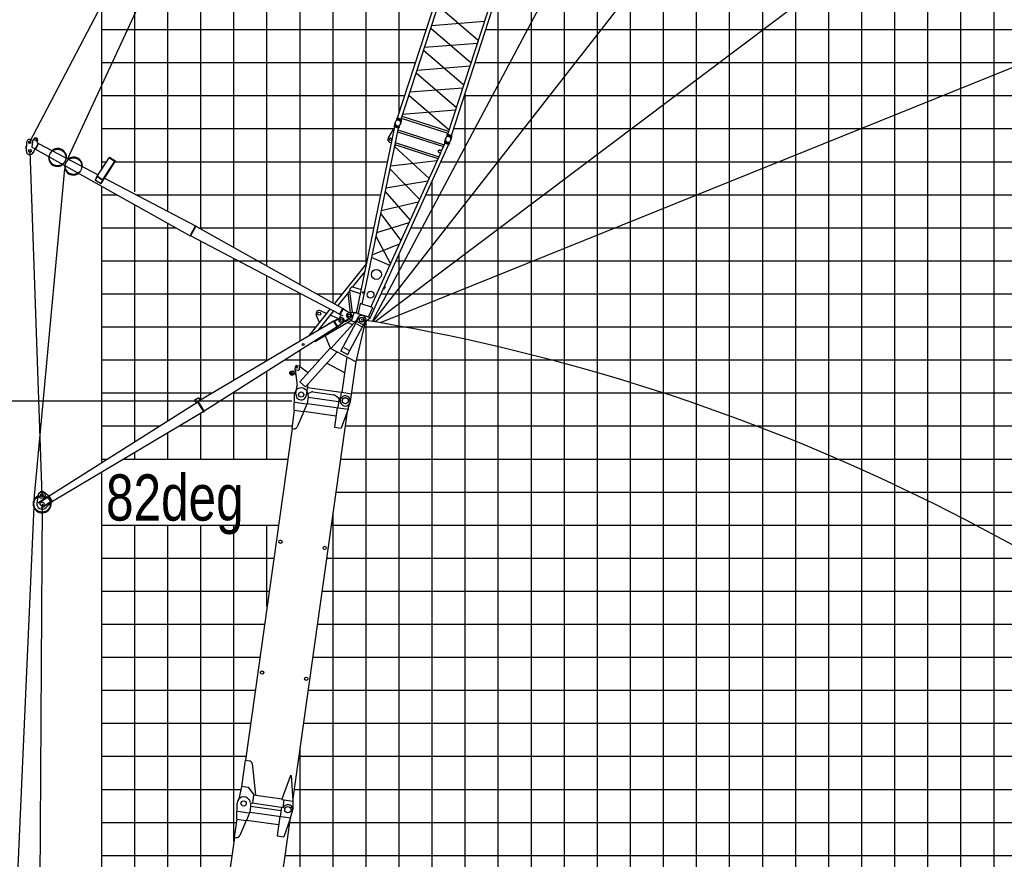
# Model space of a CAD drawing. Extents: x -435160 to 60202, y -141577 to 51651.
# Tile 37 of 41: x -65677 to -35885, y -70327 to -44910. Entities that reach past the tile are written whole.
import ezdxf

# ---------------------------------------------------------------- set-up
doc = ezdxf.new("R2010")
doc.units = 0
doc.layers.get('0').update_dxf_attribs({"linetype": 'CONTINUOUS'})

msp = doc.modelspace()

# ---------------------------------------------------------------- linework, layer by layer
at = {"color": 14, "linetype": 'Continuous'}
for p, q in [((-63195.598487, -49442.015817), (-63195.598487, 31791.198959)), ((-43195.598487, -118208.801041), (-43195.598487, -19428.60052)), ((-63195.598487, -48208.801041), (-54349.361979, -48208.801041)), ((-52546.842607, -48208.801041), (46804.401513, -48208.801041)), ((-63195.598487, -58314.720895), (-63195.598487, -49950.29272)), ((-53195.598487, -118208.801041), (-53195.598487, -49777.203457)), ((-63195.598487, -58208.801041), (-63028.260753, -58208.801041)), ((-62529.671016, -58208.801041), (-57567.673881, -58208.801041)), ((-55970.127925, -58208.801041), (46804.401513, -58208.801041)), ((-63195.598487, -99209.300373), (-63195.598487, -58604.503245)), ((-63195.598487, -68208.801041), (-58988.426862, -68208.801041)), ((-57375.53619, -68208.801041), (46804.401513, -68208.801041))]:
    msp.add_line(p, q, dxfattribs=at)
at = {"color": 252, "linetype": 'Continuous'}
for p, q in [((-62195.598487, -50125.118633), (-62195.598487, 31791.198959)), ((-61195.598487, -50685.403093), (-61195.598487, 31791.198959)), ((-60195.598487, -51245.687553), (-60195.598487, 31791.198959)), ((-59195.598487, -51805.972013), (-59195.598487, 31791.198959)), ((-58195.598487, -52366.256473), (-58195.598487, 31791.198959)), ((-57195.598487, -52926.540933), (-57195.598487, 31791.198959)), ((-56195.598487, -53486.825393), (-56195.598487, 31791.198959)), ((-55195.598487, -52301.844292), (-55195.598487, 31791.198959)), ((-54195.598487, -47735.527989), (-54195.598487, 31791.198959)), ((-36195.598487, -118208.801041), (-36195.598487, 2783.114524)), ((-37195.598487, -118208.801041), (-37195.598487, -332.910237)), ((-38195.598487, -118208.801041), (-38195.598487, -3668.523525)), ((-39195.598487, -118208.801041), (-39195.598487, -7004.136813)), ((-40195.598487, -118208.801041), (-40195.598487, -10195.414041)), ((-41195.598487, -118208.801041), (-41195.598487, -13273.106655)), ((-42195.598487, -118208.801041), (-42195.598487, -16350.79927)), ((-44195.598487, -118208.801041), (-44195.598487, -22506.293135)), ((-45195.598487, -118208.801041), (-45195.598487, -25583.985749)), ((-46195.598487, -118208.801041), (-46195.598487, -28661.721768)), ((-47195.598487, -118208.801041), (-47195.598487, -31739.414383)), ((-48195.598487, -118208.801041), (-48195.598487, -34817.00915)), ((-49195.598487, -118208.801041), (-49195.598487, -37894.701765)), ((-50195.598487, -118208.801041), (-50195.598487, -40972.394379)), ((-51195.598487, -118208.801041), (-51195.598487, -44050.058001)), ((-63195.598487, -45208.801041), (-53374.605765, -45208.801041)), ((-51572.086393, -45208.801041), (46804.401513, -45208.801041)), ((-63195.598487, -46208.801041), (-53699.524503, -46208.801041)), ((-51897.005131, -46208.801041), (46804.401513, -46208.801041)), ((-63195.598487, -47208.801041), (-54024.443241, -47208.801041)), ((-52221.923869, -47208.801041), (46804.401513, -47208.801041)), ((-52195.598487, -118208.801041), (-52195.598487, -47127.745288)), ((-63195.598487, -49208.801041), (-63044.63506, -49208.801041)), ((-62786.16257, -49208.801041), (-54549.3872, -49208.801041)), ((-52938.645694, -49208.801041), (46804.401513, -49208.801041)), ((-63195.598487, -50208.801041), (-62733.4749, -50208.801041)), ((-62158.129915, -50208.801041), (-54756.006462, -50208.801041)), ((-53390.707097, -50208.801041), (46804.401513, -50208.801041)), ((-62195.598487, -57681.750367), (-62195.598487, -50509.6849)), ((-63195.598487, -51208.801041), (-60945.820307, -51208.801041)), ((-61195.598487, -57048.779838), (-61195.598487, -51069.07708)), ((-60261.433817, -51208.801041), (-54962.625725, -51208.801041)), ((-53842.768499, -51208.801041), (46804.401513, -51208.801041)), ((-60195.598487, -56415.809309), (-60195.598487, -51617.544954)), ((-54195.598487, -118208.801041), (-54195.598487, -51989.292334)), ((-63195.598487, -52208.801041), (-59068.798652, -52208.801041)), ((-59195.598487, -55827.369042), (-59195.598487, -52142.266443)), ((-59068.798652, -52208.801041), (-55169.244987, -52208.801041)), ((-54294.829901, -52208.801041), (46804.401513, -52208.801041)), ((-58195.598487, -55235.391517), (-58195.598487, -52666.987931)), ((-63195.598487, -53208.801041), (-57163.025738, -53208.801041)), ((-57195.598487, -54643.413993), (-57195.598487, -53191.70942)), ((-56691.818482, -53208.801041), (-55917.820907, -53208.801041)), ((-54746.891304, -53208.801041), (46804.401513, -53208.801041)), ((-63195.598487, -54208.801041), (-56714.134977, -54208.801041)), ((-55244.894404, -54208.801041), (46804.401513, -54208.801041)), ((-55195.598487, -118208.801041), (-55195.598487, -54048.888898)), ((-57195.598487, -55418.019525), (-57195.598487, -54919.893847)), ((-63195.598487, -55208.801041), (-58150.680437, -55208.801041)), ((-57650.364085, -55208.801041), (-56597.248716, -55208.801041)), ((-55482.014165, -55208.801041), (46804.401513, -55208.801041)), ((-58195.598487, -58208.801041), (-58195.598487, -55555.181995)), ((-63195.598487, -56208.801041), (-59839.933759, -56208.801041)), ((-59224.452949, -56208.801041), (-57354.071659, -56208.801041)), ((-59195.598487, -58208.801041), (-59195.598487, -56227.654589)), ((-55628.4447, -56208.801041), (46804.401513, -56208.801041)), ((-60195.598487, -58208.801041), (-60195.598487, -56821.866753)), ((-63195.598487, -57208.801041), (-61448.408367, -57208.801041)), ((-61195.598487, -58208.801041), (-61195.598487, -57416.078917)), ((-60846.770428, -57208.801041), (-57436.21805, -57208.801041)), ((-55829.587098, -57208.801041), (46804.401513, -57208.801041)), ((-62195.598487, -58208.801041), (-62195.598487, -58010.291081)), ((-56110.668751, -59208.801041), (46804.401513, -59208.801041)), ((-56195.598487, -118208.801041), (-56195.598487, -59813.107548)), ((-63195.598487, -60208.801041), (-57848.755534, -60208.801041)), ((-62195.598487, -92093.930651), (-62195.598487, -60208.801041)), ((-61195.598487, -85186.936252), (-61195.598487, -60208.801041)), ((-60195.598487, -76907.430933), (-60195.598487, -60208.801041)), ((-59195.598487, -69792.060797), (-59195.598487, -60208.801041)), ((-58195.598487, -62676.690661), (-58195.598487, -60208.801041)), ((-56251.209578, -60208.801041), (46804.401513, -60208.801041)), ((-63195.598487, -61208.801041), (-57989.29636, -61208.801041)), ((-56391.750404, -61208.801041), (46804.401513, -61208.801041)), ((-63195.598487, -62208.801041), (-58129.837187, -62208.801041)), ((-56532.291231, -62208.801041), (46804.401513, -62208.801041)), ((-63195.598487, -63208.801041), (-58270.378013, -63208.801041)), ((-56672.832057, -63208.801041), (46804.401513, -63208.801041)), ((-63195.598487, -64208.801041), (-58410.91884, -64208.801041)), ((-56813.372884, -64208.801041), (46804.401513, -64208.801041)), ((-63195.598487, -65208.801041), (-58551.459666, -65208.801041)), ((-56953.91371, -65208.801041), (46804.401513, -65208.801041)), ((-63195.598487, -66208.801041), (-58692.000493, -66208.801041)), ((-57094.454537, -66208.801041), (46804.401513, -66208.801041)), ((-57195.598487, -118208.801041), (-57195.598487, -66928.477685)), ((-63195.598487, -67208.801041), (-58832.541319, -67208.801041)), ((-57234.995364, -67208.801041), (46804.401513, -67208.801041)), ((-63195.598487, -69208.801041), (-59113.622972, -69208.801041)), ((-57516.077017, -69208.801041), (46804.401513, -69208.801041)), ((-63195.598487, -70208.801041), (-59254.163799, -70208.801041)), ((-57656.617843, -70208.801041), (46804.401513, -70208.801041))]:
    msp.add_line(p, q, dxfattribs=at)
at = {"color": 151, "linetype": 'Continuous'}
for p, q in [((-64216.319713, -49113.213071), (-30949.011806, 22972.140497)), ((-17034.863814, 17386.87848), (-55015.269032, -54043.874777)), ((-5221.975537, 9653.156707), (-54990.855593, -54048.104865)), ((9543.048909, -5483.557224), (-54920.540114, -54060.355816)), ((-65376.620855, -48622.966831), (-43201.523368, -6154.000144)), ((19887.297501, -23925.969662), (-54765.611197, -54087.70261)), ((-65274.847183, -48573.581655), (-65336.007, -48542.653632)), ((-65286.735491, -48595.500485), (-65244.600655, -48517.814035)), ((-65487.513406, -48737.660358), (-65490.440571, -48807.599114)), ((-65490.440571, -48807.599114), (-65474.45457, -48808.26818)), ((-65487.513406, -48737.660358), (-65471.527405, -48738.329424)), ((-65466.54175, -48619.207174), (-65477.381735, -48878.206937)), ((-65286.735498, -48595.499795), (-65310.275361, -48764.750742)), ((-65310.275268, -48764.75123), (-65208.307488, -48820.055543)), ((-65271.14976, -48935.921497), (-65112.954947, -48644.248517)), ((-65214.982044, -48832.361812), (-65200.917523, -48839.989993)), ((-65200.917523, -48839.989993), (-65098.890426, -48651.876698)), ((-65196.149402, -48831.200182), (-60517.910779, -51448.170284)), ((-65152.651147, -48599.979559), (-65139.116744, -48575.025394)), ((-65117.722269, -48653.038306), (-65140.577116, -48640.642512)), ((-65112.954947, -48644.248517), (-65098.890426, -48651.876698)), ((-65103.657076, -48660.666698), (-63302.582045, -49607.290496)), ((-65367.47588, -48882.808429), (-65007.419983, -59306.936117)), ((-63339.863272, -49664.882243), (-62966.314511, -49087.808099)), ((-62971.371243, -49084.578425), (-62962.676931, -49071.147079)), ((-62971.287963, -49084.633429), (-62778.308799, -49207.892769)), ((-62962.675492, -49071.149442), (-62769.696328, -49194.408782)), ((-65237.334216, -59435.660854), (-64306.484846, -49428.630005)), ((-63214.228285, -49870.095314), (-62783.449104, -49204.609162)), ((-63167.030889, -49764.252253), (-62798.52877, -49194.974377)), ((-62778.392372, -49207.838836), (-62769.698061, -49194.40749)), ((-63383.96344, -49761.996612), (-63338.263345, -49662.951903)), ((-63381.781465, -49768.008522), (-63336.495626, -49669.86162)), ((-63177.75394, -49764.456664), (-63327.78331, -49667.3404)), ((-63174.674675, -49759.304316), (-63325.343486, -49661.774132)), ((-63109.726173, -49708.653269), (-60358.673022, -51154.574365)), ((-63228.751351, -49873.201302), (-63380.131745, -49775.210499)), ((-63220.852738, -49870.151613), (-63175.568433, -49772.008036)), ((-63217.288376, -49873.167509), (-63170.847223, -49772.516724)), ((-63176.102413, -49771.480392), (-63173.386063, -49767.284057)), ((-60522.599296, -51457.00968), (-60353.821394, -51145.824043)), ((-60508.534774, -51464.637861), (-60339.756873, -51153.452224)), ((-60353.821394, -51145.824043), (-60339.756873, -51153.452224)), ((-60344.442116, -51162.29278), (-55899.148505, -53652.921711)), ((-60522.599296, -51457.00968), (-60508.534774, -51464.637861)), ((-60503.6796, -51455.888174), (-55991.639221, -53823.452718)), ((-56007.727947, -53970.373393), (-55955.848072, -53874.719448)), ((-55995.53849, -53830.440086), (-55895.418627, -53645.84327)), ((-55995.53849, -53830.440086), (-55963.893558, -53847.603363)), ((-55981.473942, -53838.068282), (-55881.354079, -53653.471466)), ((-55888.803277, -53876.95415), (-55976.706401, -53829.27809)), ((-55895.418627, -53645.84327), (-55881.354079, -53653.471466)), ((-55890.88914, -53671.052079), (-55884.963549, -53660.617381)), ((-55890.88914, -53671.052079), (-55667.750337, -53797.766762)), ((-55884.963549, -53660.617381), (-55798.006419, -53709.998058)), ((-55803.932011, -53720.432756), (-55798.006419, -53709.998058)), ((-55665.423435, -53935.524091), (-55895.573909, -54076.706171)), ((-55835.903839, -54040.102756), (-55827.537636, -54053.741035)), ((-55742.297002, -54001.451451), (-55827.537605, -54053.740918)), ((-55750.663296, -53987.813189), (-55742.297037, -54001.451558)), ((-64998.459046, -59566.779867), (-65312.846123, -113536.022188)), ((-65249.123199, -59646.370728), (-67564.382553, -111665.273236))]:
    msp.add_line(p, q, dxfattribs=at)
at = {"color": 132, "linetype": 'Continuous'}
for p, q in [((-54244.370425, -47885.632762), (-52477.434931, -42447.557855)), ((-54135.664161, -47920.953525), (-52368.728667, -42482.878618)), ((-52722.681255, -48380.058942), (-50955.745761, -42941.984035)), ((-52613.975687, -48415.379479), (-50847.040193, -42977.304572)), ((-51800.512136, -45541.911148), (-53022.074185, -44493.672075)), ((-53213.494977, -45082.805258), (-51609.091145, -44952.777042)), ((-53241.46359, -45168.883989), (-52018.304221, -46212.206736)), ((-52239.315846, -46892.411328), (-53460.877837, -45844.172304)), ((-51828.480753, -45627.988992), (-53431.287012, -45753.100927)), ((-53652.298607, -46433.305532), (-52047.894927, -46303.277328)), ((-53680.279703, -46519.423028), (-52458.71784, -47567.661942)), ((-52267.296779, -46978.527957), (-53871.700368, -47108.556154)), ((-53899.681368, -47194.672812), (-52678.110935, -48242.885246)), ((-52486.698504, -47653.777484), (-54091.093461, -47783.779221)), ((-54265.834159, -47916.46377), (-54308.718295, -47997.655672)), ((-54270.092575, -47915.121912), (-54260.205746, -47884.693344)), ((-54270.092575, -47915.121912), (-54132.188228, -47959.929696)), ((-54260.205746, -47884.693344), (-54122.301399, -47929.501128)), ((-54244.370425, -47885.632762), (-54135.664161, -47920.953525)), ((-54236.902773, -47892.264929), (-54235.664745, -47888.454667)), ((-54136.387425, -47958.518324), (-54149.416703, -48049.410171)), ((-54145.600889, -47921.930674), (-54144.362861, -47918.120411)), ((-54132.188228, -47959.929696), (-54122.301399, -47929.501128)), ((-52714.661096, -48355.375402), (-54127.644002, -47896.269985)), ((-52695.963932, -48297.831378), (-54108.946838, -47838.725961)), ((-52744.145734, -48410.888731), (-52787.029649, -48492.080215)), ((-52748.402709, -48409.548318), (-52738.51588, -48379.119751)), ((-52748.402709, -48409.548318), (-52610.499522, -48454.355725)), ((-52738.51588, -48379.119751), (-52600.612693, -48423.927157)), ((-52722.681255, -48380.058942), (-52613.975687, -48415.379479)), ((-52715.213603, -48386.69111), (-52713.975575, -48382.880847)), ((-52614.719328, -48452.941774), (-52627.748606, -48543.833621)), ((-52623.911951, -48416.356779), (-52622.673923, -48412.546516)), ((-52610.499522, -48454.355725), (-52600.612693, -48423.927157))]:
    msp.add_line(p, q, dxfattribs=at)
at = {"color": 198, "linetype": 'Continuous'}
for p, q in [((-54331.417308, -48153.866039), (-55495.718236, -53788.872743)), ((-54222.044483, -48189.400119), (-55323.234192, -53518.959898)), ((-54360.109184, -48193.881039), (-54530.606404, -48488.276729)), ((-54360.108737, -48193.880372), (-54340.521259, -48197.927522)), ((-54334.980334, -48114.854355), (-54344.868881, -48145.288156)), ((-54206.964559, -48190.096013), (-54344.868881, -48145.288156)), ((-54197.076011, -48159.662212), (-54334.980334, -48114.854355)), ((-54222.045044, -48189.401912), (-54331.418839, -48153.864191)), ((-54330.750946, -48116.226755), (-54317.721164, -48025.331713)), ((-54232.813165, -48241.523837), (-52832.495395, -48696.514928)), ((-54197.076011, -48159.662212), (-54206.964559, -48190.096013)), ((-54201.307538, -48158.288695), (-54158.422062, -48077.094362)), ((-54245.128032, -48301.131841), (-52857.569184, -48751.977305)), ((-52809.059432, -48610.652665), (-52796.030205, -48519.76149)), ((-52701.200842, -48683.551926), (-55071.437455, -53926.725972)), ((-54474.248511, -48614.11822), (-54428.468685, -48623.577214)), ((-54340.741973, -48763.85304), (-54309.524101, -48694.355002)), ((-53291.909139, -49712.77347), (-54337.517122, -48748.267403)), ((-54325.320502, -48689.220343), (-53020.81074, -49113.081507)), ((-54312.998624, -48629.61051), (-52995.735745, -49057.615416)), ((-52810.573336, -48648.015377), (-52910.92239, -48869.996405)), ((-52813.290274, -48609.281717), (-52823.178822, -48639.715518)), ((-52685.274499, -48684.523375), (-52823.178822, -48639.715518)), ((-52675.385952, -48654.089574), (-52813.290274, -48609.281717)), ((-52701.196678, -48683.555791), (-52810.570473, -48648.01807)), ((-52675.385952, -48654.089574), (-52685.274499, -48684.523375)), ((-52679.615297, -48652.714589), (-52636.731646, -48571.523709)), ((-52947.85092, -48951.685594), (-55052.331577, -53606.983847)), ((-53014.363445, -48883.232006), (-53014.243442, -48899.040141)), ((-53004.975091, -48870.513918), (-53014.36165, -48883.229286)), ((-53014.245534, -48899.040963), (-53011.189416, -48905.817814)), ((-53011.192062, -48905.816183), (-53003.999127, -48916.039276)), ((-53004.975109, -48870.505641), (-52998.526532, -48866.823513)), ((-53003.997403, -48916.043023), (-52996.030999, -48923.889389)), ((-52998.517712, -48866.822217), (-52986.689521, -48862.779466)), ((-52996.032469, -48923.886009), (-52987.756149, -48930.781926)), ((-52987.759974, -48930.781278), (-52979.021043, -48936.249659)), ((-52975.634618, -48861.114639), (-52986.690346, -48862.779762)), ((-52979.018648, -48936.249906), (-52947.546632, -48951.020156)), ((-52964.887147, -48860.399227), (-52975.633956, -48861.113293)), ((-52964.887866, -48860.40493), (-52954.604906, -48861.117451)), ((-52914.708059, -48868.76615), (-52954.59952, -48861.113337)), ((-52914.705413, -48868.767815), (-52910.920692, -48869.997547)), ((-54477.360264, -49425.069948), (-53575.906489, -50341.009346)), ((-54458.487143, -49333.73279), (-53045.646616, -49168.024032)), ((-53330.32837, -49797.762601), (-54597.992862, -50008.911106)), ((-53859.801685, -50969.005731), (-54617.296663, -50102.335603)), ((-54737.445771, -50683.834159), (-53615.204189, -50427.928204)), ((-54757.388951, -50780.361811), (-54143.514975, -51596.604458)), ((-53900.400457, -51058.815198), (-54876.810858, -51358.34314)), ((-54897.768134, -51459.783454), (-54461.064791, -52299.058854)), ((-55016.025602, -52032.105468), (-54186.184222, -51690.985083)), ((-54482.267547, -52345.954679), (-55030.998134, -52104.573248)), ((-55185.974731, -52289.758915), (-56153.668747, -53504.975439)), ((-55237.169543, -52537.535622), (-55604.908134, -52999.336568)), ((-55604.905957, -52999.335059), (-55349.715915, -53082.251379)), ((-54617.267068, -52999.121633), (-54673.756911, -53062.631315)), ((-54639.953953, -52972.244138), (-54617.675854, -52992.059798)), ((-54617.679637, -52992.055627), (-54617.266524, -52999.117527)), ((-55680.93862, -53094.814582), (-56050.187222, -53558.511779)), ((-55749.458181, -53180.862455), (-55677.053548, -53783.455417)), ((-55696.512098, -53114.372841), (-55616.92882, -53776.710622)), ((-55680.935749, -53094.814149), (-55372.985998, -53194.873147)), ((-54678.791715, -53058.153017), (-54673.756911, -53062.631315)), ((-55379.952627, -53511.042563), (-55439.004938, -53796.845108)), ((-55376.863486, -53501.536874), (-55379.952903, -53511.045115)), ((-54998.699033, -53624.410025), (-55376.863486, -53501.536874)), ((-54998.699033, -53624.410025), (-55001.78845, -53633.918266)), ((-56283.247829, -53667.699026), (-56899.544552, -54441.635776)), ((-56181.644367, -53723.593812), (-56659.403257, -54323.5567)), ((-55554.629243, -53769.731567), (-55716.173763, -53787.839985)), ((-55638.062424, -54026.514872), (-55554.627429, -53769.728514)), ((-55060.076999, -53930.417784), (-55554.627429, -53769.728514)), ((-55485.49392, -53739.37097), (-55515.81036, -53782.340714)), ((-55407.744401, -53817.456782), (-55439.007973, -53796.848004)), ((-55159.40593, -53898.140522), (-55121.999635, -53899.843952)), ((-55001.786141, -53633.919389), (-55122.002458, -53899.848567)), ((-56725.865847, -54644.049626), (-55652.935929, -54014.444185)), ((-55638.062444, -54026.512783), (-55757.66793, -53929.460022)), ((-55638.062424, -54026.514872), (-55534.076545, -54060.301952)), ((-55060.081184, -53930.421088), (-55208.459149, -54060.131555)), ((-56907.365375, -54435.407945), (-56913.593206, -54443.228767)), ((-56913.593206, -54443.228767), (-56888.544038, -54463.175772)), ((-56907.365375, -54435.407945), (-56879.316411, -54457.74373)), ((-56729.427852, -54657.73868), (-56744.433063, -54632.167841)), ((-56720.802932, -54652.677495), (-56735.582558, -54627.491081)), ((-56729.427852, -54657.73868), (-56720.802932, -54652.677495))]:
    msp.add_line(p, q, dxfattribs=at)
at = {"color": 196, "linetype": 'Continuous'}
for p, q in [((-56611.932011, -54058.432268), (-56701.63131, -53847.147876)), ((-56399.220205, -53800.364785), (-56576.112592, -53722.986503)), ((-56025.143466, -53963.997691), (-56283.876533, -53850.819727)), ((-56531.175909, -54248.651189), (-56554.871116, -54192.837737)), ((-55477.282756, -53996.979403), (-56258.132902, -54864.804366)), ((-55429.263509, -53936.489248), (-55969.155704, -54951.878732)), ((-55224.419674, -54045.406654), (-55764.31187, -55060.796137)), ((-55623.412438, -54139.72745), (-55761.017102, -54079.534852)), ((-55623.324379, -54139.766258), (-55627.419995, -54148.889083)), ((-55627.040437, -54130.526723), (-55604.993616, -54133.625201)), ((-55617.767194, -54153.111691), (-55609.83624, -54147.020717)), ((-55612.709979, -54132.54065), (-55605.276218, -54139.229388)), ((-55604.993354, -54133.625276), (-55602.801436, -54136.479335)), ((-55496.474708, -55269.785175), (-55200.349257, -54020.941761)), ((-55488.382588, -54113.287036), (-55335.891982, -54194.367734)), ((-55441.62456, -53929.916761), (-55477.282507, -53996.979603)), ((-55468.153067, -54043.711254), (-55291.563554, -54137.605569)), ((-56275.406177, -54851.110211), (-56427.98816, -54491.707276)), ((-56278.150649, -54854.160307), (-57197.833898, -55876.282267)), ((-56076.152968, -54961.564754), (-57032.804227, -56024.772398)), ((-56282.845207, -54862.989956), (-56278.150491, -54854.160481)), ((-56278.150491, -54854.160481), (-55496.474599, -55269.784949)), ((-55962.244524, -54938.880691), (-55757.400689, -55047.798097)), ((-55873.548884, -54829.619973), (-55717.208747, -54912.747503)), ((-57289.43997, -55381.3397), (-57210.218526, -55392.473548)), ((-57210.218526, -55392.473548), (-57225.527532, -55501.402792)), ((-56943.33594, -55610.656681), (-57212.043958, -55405.461146)), ((-56383.41009, -55303.046007), (-55849.064494, -55587.162615)), ((-55783.045558, -55117.412703), (-55933.800119, -56190.087206)), ((-55664.874068, -56468.009476), (-55496.474628, -55269.785133)), ((-55501.169314, -55278.614424), (-55496.474599, -55269.784949)), ((-57346.492306, -55553.0681), (-57445.728454, -55565.404521)), ((-57335.512891, -55641.388272), (-57434.74904, -55653.724693)), ((-57345.912027, -55423.894448), (-57357.045841, -55503.115651)), ((-57357.045841, -55503.115651), (-57248.116355, -55518.424691)), ((-57337.622735, -55551.461642), (-57346.553988, -55552.571919)), ((-57343.194755, -55506.639416), (-57337.240586, -55505.899231)), ((-57343.194755, -55506.639416), (-57283.858196, -55983.952208)), ((-57326.519956, -55640.774175), (-57335.451209, -55641.884453)), ((-57318.612285, -56235.59174), (-57281.124199, -55968.85013)), ((-57284.11242, -55990.111875), (-57294.036279, -56001.1411)), ((-57294.036279, -56001.1411), (-57286.602518, -56007.829838)), ((-57032.804227, -56024.772398), (-57197.833898, -55876.282267)), ((-57001.726509, -56280.127129), (-56953.442926, -55936.571567)), ((-56994.767854, -56230.613726), (-56979.913833, -56232.701323)), ((-56979.914204, -56232.701091), (-56860.384735, -56182.821715)), ((-56968.324967, -56042.462796), (-55948.349025, -56185.811058)), ((-56807.955958, -56176.08222), (-56176.965907, -56264.762084)), ((-56027.276277, -56366.585523), (-56128.426489, -56285.691809)), ((-55948.665836, -56187.997966), (-55981.759844, -56423.474087)), ((-55933.800119, -56190.087206), (-55631.780059, -56232.533355)), ((-56027.275877, -56366.585848), (-56012.421856, -56368.673445)), ((-56013.813587, -56378.576125), (-55976.183643, -56383.864669)), ((-55974.791912, -56373.961988), (-56012.421856, -56368.673445))]:
    msp.add_line(p, q, dxfattribs=at)
at = {"color": 190, "linetype": 'Continuous'}
for p, q in [((-56172.763993, -54037.918961), (-60275.276344, -56466.514067)), ((-56070.277873, -54204.990997), (-60094.359251, -56761.442205)), ((-56183.727249, -54035.112296), (-56355.831755, -54136.994295)), ((-56355.831755, -54136.994295), (-56351.75647, -54143.878484)), ((-56072.744148, -54216.036049), (-56241.558628, -54323.281888)), ((-56183.727249, -54035.112296), (-56179.651964, -54041.996484)), ((-56177.996815, -54029.396909), (-56164.35836, -54021.030754)), ((-56065.052674, -54213.517773), (-56177.996815, -54029.396909)), ((-56051.414219, -54205.151619), (-56164.35836, -54021.030754)), ((-56158.349958, -54030.254935), (-56071.835562, -53980.102574)), ((-56158.349958, -54030.254935), (-56152.331797, -54040.636451)), ((-56152.331564, -54040.636836), (-55977.527345, -53939.302755)), ((-56072.744148, -54216.036049), (-56077.034161, -54209.283187)), ((-56071.835562, -53980.102574), (-56065.817401, -53990.48409)), ((-56065.052674, -54213.517773), (-56051.414219, -54205.151619)), ((-56063.44087, -54185.545766), (-55893.891628, -54075.645067)), ((-56056.913904, -54195.61524), (-56063.44087, -54185.545766)), ((-56056.913904, -54195.61524), (-55973.000339, -54141.223022)), ((-55973.000339, -54141.223022), (-55979.527306, -54131.153547)), ((-56241.558628, -54323.281888), (-56245.848642, -54316.529025)), ((-64790.378256, -59324.169488), (-60289.117541, -56475.004115)), ((-60382.167795, -56444.081339), (-60344.175036, -56509.843401)), ((-60279.933024, -56363.074255), (-60375.220715, -56418.124874)), ((-60374.375094, -56439.578693), (-60336.5637, -56505.02683)), ((-60275.430923, -56370.866988), (-60370.718614, -56425.917607)), ((-60102.876974, -56778.40065), (-60294.252459, -56466.421477)), ((-60294.252203, -56466.421893), (-60280.613748, -56458.055739)), ((-60089.238518, -56770.034495), (-60280.614003, -56458.055322)), ((-60261.77313, -56374.525088), (-60225.61343, -56437.11429)), ((-60253.976559, -56370.021334), (-60217.864734, -56432.527668)), ((-60108.19986, -56769.933425), (-64687.891414, -59491.241855)), ((-60102.876974, -56778.40065), (-60089.238518, -56770.034495)), ((-64809.240925, -59324.00842), (-64938.943717, -59220.846025)), ((-65116.027788, -59289.503947), (-65156.434333, -59541.428622)), ((-65106.770159, -59539.369431), (-65115.136442, -59525.730768)), ((-65115.136186, -59525.731184), (-64802.966726, -59334.238973)), ((-65106.769904, -59539.369848), (-64794.600444, -59347.877636)), ((-65023.108565, -59675.754063), (-64710.939105, -59484.261852)), ((-65014.742298, -59689.392701), (-64702.572838, -59497.900489)), ((-64696.298943, -59508.129141), (-64890.76918, -59685.113943)), ((-64809.241342, -59324.010131), (-64795.599557, -59315.641934)), ((-64696.298558, -59508.128784), (-64809.241342, -59324.010131)), ((-64682.663432, -59499.764672), (-64795.606344, -59315.645811)), ((-64696.298318, -59508.129175), (-64682.663192, -59499.765063)), ((-65023.108804, -59675.753673), (-65014.742777, -59689.39192))]:
    msp.add_line(p, q, dxfattribs=at)
at = {"color": 41, "linetype": 'Continuous'}
for p, q in [((-57369.381873, -56733.454288), (-57360.134547, -56254.05127)), ((-56955.569976, -56244.038127), (-56949.190958, -56338.060259)), ((-57340.556133, -56489.976743), (-57005.197602, -56537.108308)), ((-56975.504093, -56524.302293), (-57076.800559, -56763.410141)), ((-56949.277659, -56337.972418), (-56975.45416, -56524.227913)), ((-56968.279794, -56525.236204), (-55742.578173, -56697.497323)), ((-56949.277659, -56337.972418), (-56028.339492, -56467.401829)), ((-56014.422183, -56368.375024), (-56054.515994, -56653.657324)), ((-56014.435774, -56368.47173), (-55964.92213, -56375.430418)), ((-55941.649824, -56353.554055), (-55942.32938, -56358.389348)), ((-55740.003978, -56678.733033), (-55680.448725, -56491.282758)), ((-57369.397877, -56733.350774), (-57446.650359, -57283.030776)), ((-55767.451268, -56766.681609), (-57413.793905, -68481.018844)), ((-57369.397877, -56733.350774), (-57092.637056, -56772.246969)), ((-57081.693072, -56775.192635), (-57278.849297, -57232.39735)), ((-57076.581821, -56762.8667), (-56103.228834, -56899.662533)), ((-56068.381197, -56651.708697), (-56151.396314, -57242.391985)), ((-55742.6321, -56697.506071), (-55948.733387, -57270.96938)), ((-55739.927904, -56678.63968), (-55742.578173, -56697.497323)), ((-57437.741331, -57284.282858), (-58848.223091, -67320.382653)), ((-57446.650359, -57283.030776), (-57384.534732, -57291.760557)), ((-56151.396314, -57242.391985), (-55948.65803, -57270.884991)), ((-58857.825266, -67324.06257), (-58969.843295, -68121.112304)), ((-58857.825266, -67324.06257), (-58728.088063, -67342.295944)), ((-58642.607029, -67430.482216), (-58541.879534, -68372.381114)), ((-57487.993899, -67788.06069), (-57745.889672, -68509.258361)), ((-57488.098148, -67788.252154), (-57458.391316, -67792.427177)), ((-57458.404256, -67792.184564), (-57410.316416, -68556.200036)), ((-58969.785762, -68120.631726), (-59048.976785, -68495.192146)), ((-58968.457, -68111.248306), (-58765.162658, -68139.819461)), ((-58765.215531, -68140.263821), (-58596.858556, -68375.992452)), ((-58600.560901, -68374.981012), (-58635.354174, -68622.548025)), ((-58600.560901, -68374.981012), (-57741.139753, -68495.764771)), ((-57743.99862, -68495.362983), (-57746.648889, -68514.220627)), ((-57746.648889, -68514.220627), (-57409.96041, -68561.539104)), ((-59108.988364, -69111.371991), (-59099.741039, -68631.968973)), ((-58688.884151, -68715.890121), (-58715.060652, -68902.145616)), ((-58695.176468, -68621.95583), (-58688.797449, -68715.977962)), ((-58688.884151, -68715.890121), (-57767.945984, -68845.319533)), ((-58645.325766, -68621.642271), (-58662.940615, -68640.301337)), ((-58645.254437, -68621.156634), (-57763.941498, -68745.017083)), ((-57754.028675, -68746.292727), (-57794.122485, -69031.575027)), ((-57754.042266, -68746.389433), (-57704.528622, -68753.348122)), ((-57704.514, -68753.270457), (-57672.384587, -68524.657793)), ((-57681.256316, -68731.471758), (-57681.935872, -68736.307051)), ((-57409.952755, -68561.484736), (-57412.918175, -68822.552465)), ((-59109.004369, -69111.268477), (-59186.25685, -69660.948479)), ((-59109.004369, -69111.268477), (-58832.243548, -69150.164672)), ((-59080.162625, -68867.894446), (-58744.804094, -68915.026011)), ((-58715.110585, -68902.219997), (-58816.40705, -69141.327845)), ((-58707.886286, -68903.153908), (-57482.184664, -69075.415027)), ((-57807.987688, -69029.6264), (-57891.002806, -69620.309688)), ((-57482.238591, -69075.423774), (-57688.339879, -69648.887083)), ((-57479.534395, -69056.557383), (-57482.184664, -69075.415027)), ((-57479.61047, -69056.650737), (-57420.055217, -68869.200461)), ((-57507.05776, -69144.599313), (-59153.400397, -80858.936547)), ((-58821.299564, -69153.110338), (-59018.455788, -69610.315053)), ((-58816.188313, -69140.784403), (-57842.835326, -69277.580237)), ((-59177.347823, -69662.200561), (-60587.829583, -79698.300356)), ((-59186.25685, -69660.948479), (-59124.141223, -69669.678261)), ((-57891.002806, -69620.309688), (-57688.264522, -69648.802694))]:
    msp.add_line(p, q, dxfattribs=at)
at = {"color": 7, "linetype": 'Continuous'}
msp.add_line((-77706.095377, -56445.741781), (-57444.87686, -56445.741781), dxfattribs=at)
at = {"color": 151, "linetype": 'Continuous'}
for centre, radius in [((-65191.852807, -48546.40885), 28.499995), ((-65367.47588, -48882.808429), 44.999977), ((-65376.61873, -48622.969695), 34.999978), ((-55707.255006, -53867.332518), 39.999993), ((-55937.402587, -54008.515271), 39.999993), ((-57786.393174, -60713.636474), 50), ((-56449.52794, -60901.519287), 50), ((-58343.073106, -64674.706787), 50), ((-57006.220322, -64862.589599), 50)]:
    msp.add_circle(centre, radius, dxfattribs=at)
at = {"color": 198, "linetype": 'Continuous'}
for centre, radius in [((-54457.049447, -48530.874429), 39.999978), ((-54881.856577, -52621.424548), 149.999973), ((-55269.839378, -53168.299457), 29.999979), ((-55060.605891, -53236.283641), 103.399975), ((-55707.2643, -53867.341049), 39.999978), ((-55326.841858, -53990.947835), 72.499972), ((-57096.250809, -54744.330351), 30.249964)]:
    msp.add_circle(centre, radius, dxfattribs=at)
at = {"color": 255, "linetype": 'Continuous'}
for centre in [(-64530.989384, -49081.614086), (-64047.517097, -49343.824765)]:
    msp.add_circle(centre, 249.999955, dxfattribs=at)
at = {"color": 196, "linetype": 'Continuous'}
for centre, radius in [((-56614.185608, -53810.02352), 45.249985), ((-55326.841858, -53990.947836), 70), ((-57296.398743, -55430.853109), 25), ((-57440.238831, -55609.564535), 64), ((-57440.238831, -55609.564535), 20), ((-57160.169495, -56257.859396), 80), ((-55823.316956, -56445.741781), 90), ((-58899.775986, -68635.777099), 80)]:
    msp.add_circle(centre, radius, dxfattribs=at)
at = {"color": 190, "linetype": 'Continuous'}
for centre, radius in [((-55937.416076, -54008.520589), 40.25), ((-65007.419983, -59306.936117), 99.999985), ((-65007.419983, -59306.936117), 44.999985), ((-64998.459045, -59566.779867), 59.999985)]:
    msp.add_circle(centre, radius, dxfattribs=at)
at = {"color": 41, "linetype": 'Continuous'}
for centre in [(-55823.322129, -56445.741943), (-57562.928621, -68823.659647)]:
    msp.add_circle(centre, 95.000198, dxfattribs=at)
at = {"color": 200, "linetype": 'Continuous'}
msp.add_circle((-64998.451233, -59566.77596), 250, dxfattribs=at)
at = {"color": 151, "linetype": 'Continuous'}
for centre, radius, start, end in [((-65095.598487, -114014.67265), 87569.140421, 40.184759, 77.904121), ((-65095.603502, -118145.01778), 87569.140421, 40.184759, 77.904121), ((-65376.61873, -48622.969695), 89.999969, 63.174655, 177.603383), ((-65191.8587, -48546.419714), 59.999989, 331.525893, 151.525993), ((-65126.280169, -48614.282398), 29.999995, 151.525993, 241.525976), ((-64530.989384, -49081.614086), 272.499951, 355.208433, 129.339773), ((-65367.47588, -48882.808429), 109.99998, 177.603383, 331.525974), ((-64530.989384, -49081.614086), 272.499951, 173.712033, 307.84339), ((-64047.517097, -49343.824765), 272.499951, 356.856322, 127.691894), ((-64047.517097, -49343.824765), 272.499951, 175.364119, 306.19127), ((-63331.048912, -49670.585282), 10.499997, 57.084421, 177.094288), ((-63331.045941, -49672.374136), 5.999999, 57.084421, 155.231016), ((-63374.427761, -49766.394845), 10.499997, 155.231016, 237.08444), ((-63376.330033, -49770.524865), 5.999999, 155.231016, 237.08444), ((-63226.302235, -49867.639078), 5.999999, 237.08444, 335.230987), ((-63223.044632, -49864.385796), 10.499997, 237.08444, 327.084412), ((-63181.016455, -49769.49343), 5.999999, 335.230987, 57.084404), ((-63180.381219, -49768.117378), 10.499997, 335.230987, 57.084404), ((-55973.428858, -53865.184149), 19.999996, 331.525903, 61.525885), ((-55707.255006, -53867.332518), 79.999986, 300.093509, 60.408848), ((-55937.405421, -54008.514255), 79.999986, 151.525939, 301.526363), ((-65095.598487, -114014.67265), 60813.453665, 48.366268, 80.756256)]:
    msp.add_arc(centre, radius, start, end, dxfattribs=at)
at = {"color": 220, "linetype": 'Continuous'}
msp.add_arc((-55326.841858, -58121.2799), 27001.109422, 21.363499, 71.469511, dxfattribs=at)
at = {"color": 198, "linetype": 'Continuous'}
for centre, radius, start, end in [((-54233.584291, -48037.396384), 84.999954, 332.157741, 171.842255), ((-54457.049447, -48530.874429), 84.99997, 149.923031, 258.325868), ((-52711.894995, -48531.824816), 84.999954, 332.157741, 171.842255), ((-55069.033557, -52234.656332), 120.899957, 137.083259, 199.568483), ((-55707.2643, -53867.341049), 79.999986, 96.395931, 230.942718)]:
    msp.add_arc(centre, radius, start, end, dxfattribs=at)
at = {"color": 132, "linetype": 'Continuous'}
for centre in [(-54233.58542, -48037.392089), (-52711.899036, -48531.817364)]:
    msp.add_arc(centre, 84.999939, 152.157791, 351.84225, dxfattribs=at)
at = {"color": 196, "linetype": 'Continuous'}
for centre, radius, start, end in [((-56614.185608, -53810.02352), 95, 68.152393, 203.003331), ((-55326.841858, -53990.947836), 130, 346.277614, 152.000013), ((-57296.398743, -55430.853109), 50, 82.000027, 172.000009), ((-57440.238831, -55609.564535), 52, 65.930996, 308.24141), ((-57440.238831, -55609.564535), 40, 97.086331, 277.086295), ((-57245.333069, -55498.619467), 20, 262.000009, 351.999984), ((-57160.169495, -56257.859396), 160, 172.000009, 351.999973), ((-56821.873352, -56275.108999), 100, 82.000027, 112.650692), ((-56190.883362, -56363.78887), 100, 51.349372, 82.000027), ((-55823.316956, -56445.741781), 160, 172.000009, 351.999973)]:
    msp.add_arc(centre, radius, start, end, dxfattribs=at)
at = {"color": 190, "linetype": 'Continuous'}
for centre, radius, start, end in [((-55937.405578, -54008.514135), 80, 304.360388, 118.691476), ((-60365.716858, -56434.578451), 19, 120.016314, 210.016296), ((-60365.716858, -56434.578207), 10, 120.016314, 210.016296), ((-60270.431701, -56379.528158), 19, 30.016345, 120.016314), ((-60270.431701, -56379.528158), 10, 30.016345, 120.016314), ((-65007.419983, -59306.936117), 109.999985, 51.502126, 170.887781), ((-64998.451233, -59566.77596), 272.5, 116.844374, 6.349873), ((-64998.459045, -59566.779867), 160, 170.887836, 312.304881)]:
    msp.add_arc(centre, radius, start, end, dxfattribs=at)
at = {"color": 41, "linetype": 'Continuous'}
for centre, radius, start, end in [((-57160.18126, -56257.859131), 200.000458, 37.000019, 178.89473), ((-56984.48375, -56125.456787), 20.000031, 216.999936, 256.656287), ((-57160.18126, -56257.859131), 205.000458, 3.881433, 33.429562), ((-55823.322129, -56445.741943), 150.000336, 342.966792, 142.073344), ((-55962.125352, -56355.624756), 20.000031, 262.000173, 352.000073), ((-57090.55333, -56757.472412), 15.000034, 262.000173, 337.040483), ((-57370.612656, -57192.749756), 100.000198, 262.000173, 336.673401), ((-58742.004258, -67441.323974), 100.000198, 6.10414, 81.999918), ((-58899.787751, -68635.776834), 200.000458, 37.000019, 178.89473), ((-58724.090242, -68503.37449), 20.000031, 216.999936, 256.656287), ((-58899.787751, -68635.776834), 205.000458, 3.881433, 33.429562), ((-57701.731843, -68733.542459), 20.000031, 262.000173, 352.000073), ((-57562.928621, -68823.659647), 150.000336, 342.966792, 142.073344), ((-58830.159822, -69135.390115), 15.000034, 262.000173, 337.040483), ((-59110.219148, -69570.667459), 100.000198, 262.000173, 336.673401)]:
    msp.add_arc(centre, radius, start, end, dxfattribs=at)
at = {"color": 198, "linetype": 'Continuous'}
for centre, major_axis, ratio, start_param, end_param in [((-52929.385008, -48910.842127), (-18.539585, -40.811454), 0.089232, 0.0102818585, 3.1640955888), ((-55642.924687, -53047.07684), (42.826569, 44.90152), 0.427943, 0.2058821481, 3.3474748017)]:
    msp.add_ellipse(centre, major_axis=major_axis, ratio=ratio, start_param=start_param, end_param=end_param, dxfattribs=at)
at = {"color": 20, "linetype": 'Continuous'}
msp.add_point((-55326.841858, -53990.947835), dxfattribs=at)

# ---------------------------------------------------------------- texts
at = {"color": 7, "linetype": 'Continuous', "insert": (-63065.208181, -58673.735282), "char_height": 1400, "attachment_point": 1}
msp.add_mtext('\\W0.799680;\\A1;82deg', dxfattribs=at)

doc.saveas('drawing.dxf')
